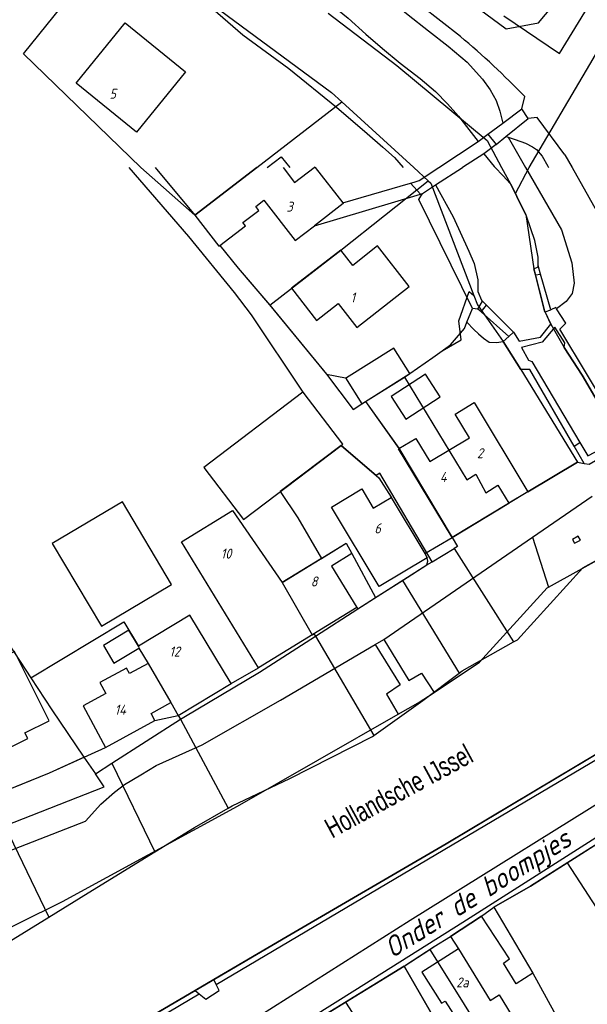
# Model space of a CAD drawing. Extents: x 124314 to 128016, y 450271 to 453716.
# Tile 13 of 40: x 124791 to 124862, y 450895 to 451019. Entities that reach past the tile are written whole.
import ezdxf
from ezdxf.enums import TextEntityAlignment as Align

# ---------------------------------------------------------------- set-up
doc = ezdxf.new("R2010")
doc.units = 0
doc.header["$MEASUREMENT"] = 0
for name, color, linetype in [('Default_113', 7, 'Continuous'), ('Default_117', 7, 'Continuous'), ('Default_118', 7, 'Continuous'), ('Default_21', 40, 'Continuous'), ('Default_4', 1, 'Continuous'), ('Default_48', 140, 'Continuous'), ('Default_6', 7, 'Continuous'), ('Default_7', 7, 'Continuous'), ('Default_79', 2, 'Continuous'), ('Default_80', 7, 'Continuous'), ('Default_87', 72, 'Continuous'), ('Default_99', 2, 'Continuous')]:
    doc.layers.add(name, color=color, linetype=linetype)
doc.styles.get("Standard").update_dxf_attribs({"font": 'ARIAL.TTF'})
doc.styles.add('Style-ENGINEERING', font='isoct.shx', dxfattribs={"oblique": 15})

msp = doc.modelspace()

# ---------------------------------------------------------------- linework, layer by layer
at = {"layer": 'Default_21', "lineweight": -3, "flags": 128}
for points in [[(124851.96, 451019), (124858.91, 451014.29), (124867.33, 451028.05), (124869.3, 451030.93)], [(124791.68, 451014.22), (124797.44, 451021.44), (124803.53, 451029.24)], [(124803.53, 451029.24), (124813.72, 451021.7), (124830.33, 451009.37), (124831.61, 451008.21)], [(124829.89, 451019.32), (124838.5, 451012.76), (124849.84, 451003.38), (124851.67, 451000)], [(124855.11, 451000), (124862.74, 451012.91), (124865.91, 451018.35)], [(124791.68, 451014.22), (124806.39, 451000)], [(124820.96, 451000), (124831.61, 451008.21)], [(124831.61, 451008.21), (124840.67, 451000)], [(124806.39, 451000), (124813.17, 450993.99)], [(124813.17, 450993.99), (124820.96, 451000), (124820.96, 451000)], [(124840.67, 451000), (124842.44, 450998.3)], [(124851.67, 451000), (124852.78, 450997.95), (124853.4, 450996.74)], [(124853.4, 450996.74), (124855.11, 451000)], [(124822.57, 450982.72), (124831.48, 450989.63), (124842.44, 450998.3)], [(124842.44, 450998.3), (124842.77, 450998), (124848.18, 450983.92)], [(124853.4, 450996.74), (124853.59, 450996.36), (124854.7, 450994.07), (124855.72, 450987.28), (124857.04, 450982.02), (124857.84, 450980.33), (124859.5, 450977.42), (124861.76, 450973.92), (124865.23, 450968), (124866.6, 450966.01), (124869.06, 450962.07), (124869.79, 450960.42), (124870.06, 450959.9)], [(124813.17, 450993.99), (124816.17, 450990.1), (124816.31, 450990.21), (124818.62, 450987.36), (124822.57, 450982.72)], [(124839.47, 450973.7), (124840.15, 450974.13), (124843.04, 450976.15), (124844.21, 450977), (124846.61, 450978.36), (124846.3, 450980.74), (124847.6, 450984.44), (124848.18, 450983.92)], [(124848.18, 450983.92), (124848.62, 450982.77), (124851.86, 450978.16), (124854.08, 450974.66), (124861.17, 450963.01), (124854.95, 450959.32), (124852.59, 450957.9)], [(124822.57, 450982.72), (124829.7, 450974.08), (124833.04, 450969.61), (124834.14, 450970.35), (124834.57, 450970.62)], [(124834.57, 450970.62), (124839.47, 450973.7)], [(124839.47, 450973.7), (124847.29, 450960.79), (124848.42, 450961.51), (124849.68, 450959.19), (124851.17, 450960.15), (124852.59, 450957.9)], [(124834.57, 450970.62), (124838.75, 450964.77), (124845.46, 450953.59)], [(124842.95, 450950.53), (124836.4, 450961.64), (124835.91, 450961.35), (124831.52, 450965.11), (124823.89, 450959.33), (124826.12, 450956.05), (124829.08, 450950.96)], [(124853.16, 450940.47), (124853.64, 450940.74), (124861.85, 450949.75), (124866.23, 450952.18), (124866.15, 450954.6), (124865.89, 450954.94), (124865.75, 450957.55), (124868.51, 450958.16), (124870.06, 450959.9)], [(124845.46, 450953.59), (124852.59, 450957.9)], [(124780.75, 450953.5), (124785.62, 450946.58), (124792.59, 450935.98)], [(124845.46, 450953.59), (124846.14, 450952.46), (124845.7, 450952.19)], [(124829.08, 450950.96), (124832.17, 450952.85), (124832.86, 450951.56), (124835.86, 450946.04)], [(124842.95, 450950.53), (124845.7, 450952.19)], [(124845.7, 450952.19), (124853.16, 450940.47)], [(124829.08, 450950.96), (124824.14, 450947.94), (124827.9, 450941.35), (124828.12, 450941.48), (124828.3, 450941.19)], [(124839.21, 450948.17), (124842.3, 450950.13), (124842.95, 450950.53)], [(124835.86, 450946.04), (124839.21, 450948.17)], [(124839.21, 450948.17), (124846.32, 450936.55)], [(124828.3, 450941.19), (124833.61, 450944.61), (124835.86, 450946.04)], [(124792.59, 450935.98), (124804.27, 450943.01), (124806.1, 450939.96), (124806.15, 450939.71), (124807.33, 450937.77), (124810.17, 450932.86), (124811.1, 450931.27), (124811.37, 450930.77)], [(124811.37, 450930.77), (124811.78, 450931.03), (124821.27, 450936.67), (124828.3, 450941.19)], [(124828.3, 450941.19), (124835.65, 450928.75)], [(124846.32, 450936.55), (124846.7, 450936.84), (124853.16, 450940.47)], [(124792.59, 450935.98), (124795.22, 450931.97), (124799.27, 450926.03)], [(124835.65, 450928.75), (124841.77, 450933.12), (124846.32, 450936.55)], [(124802.77, 450925.26), (124811.37, 450930.77)], [(124811.37, 450930.77), (124817.35, 450919.64)], [(124780.6, 450877.39), (124802.87, 450890.7), (124824.76, 450903.52), (124844.71, 450915.17), (124866.52, 450928.19), (124866.54, 450928.13), (124868.42, 450929.25)], [(124817.35, 450919.64), (124817.85, 450919.92), (124825.09, 450923.34), (124835.48, 450928.63), (124835.65, 450928.75)], [(124790.73, 450922.35), (124794.94, 450924.04), (124799.27, 450926.03)], [(124799.27, 450926.03), (124800.7, 450923.93)], [(124800.7, 450923.93), (124802.77, 450925.26)], [(124802.77, 450925.26), (124808.17, 450914.15)], [(124789.36, 450917.4), (124801.82, 450922.29), (124800.7, 450923.93)], [(124808.17, 450914.15), (124813.15, 450917.22), (124817.35, 450919.64)], [(124789.36, 450917.4), (124794.87, 450905.97)], [(124859.89, 450912.77), (124865.09, 450916.07), (124865.29, 450916.2)], [(124794.87, 450905.97), (124799.8, 450909), (124808.17, 450914.15)], [(124850.68, 450907.2), (124855.3, 450909.86), (124859.89, 450912.77)], [(124859.89, 450912.77), (124865.15, 450904.68), (124865.57, 450905.09), (124873.69, 450891.55)], [(124845.26, 450903.54), (124849.15, 450906.08), (124850.68, 450907.2)], [(124850.68, 450907.2), (124855.58, 450898.94), (124863.03, 450885.34)], [(124694.03, 450857.52), (124697.7, 450859.18), (124707.86, 450863.87), (124723.22, 450873.08), (124727.16, 450874.95), (124750.94, 450885.96), (124773.07, 450895.54), (124789.83, 450902.88), (124794.87, 450905.97)], [(124842.64, 450901.89), (124843.22, 450902.26), (124845.26, 450903.54)], [(124845.26, 450903.54), (124846.25, 450902), (124850.23, 450895.5), (124851.37, 450896.2), (124859.26, 450883.25)], [(124839.43, 450899.81), (124842.64, 450901.89)], [(124842.64, 450901.89), (124855.57, 450881.21)], [(124832.06, 450895.28), (124839.43, 450899.81)], [(124839.43, 450899.81), (124843.85, 450892.18), (124844.08, 450892.32), (124844.31, 450891.96), (124851.96, 450879.21)], [(124826.63, 450891.92), (124826.84, 450892.07), (124832.06, 450895.28)], [(124832.06, 450895.28), (124835.17, 450890.49), (124834.93, 450890.32), (124836.8, 450887.32), (124837.16, 450887.67), (124844.74, 450875.24)]]:
    msp.add_lwpolyline(points, dxfattribs=at)
at = {"layer": 'Default_4', "lineweight": -3, "flags": 128}
for points in [[(124812.02, 451011.99), (124805.87, 451004.4), (124798.28, 451010.55), (124804.42, 451018.14), (124812.02, 451011.99)], [(124822.27, 451000), (124824.02, 451001.34), (124825.1, 451000)], [(124828.14, 451000), (124828.23, 451000.07), (124828.29, 451000)], [(124820.96, 451000), (124813.17, 450993.99)], [(124824.24, 451000), (124825.69, 450998.11), (124828.14, 451000)], [(124828.29, 451000), (124831.73, 450995.55)], [(124816.31, 450990.21), (124819.52, 450992.68), (124819.22, 450993.07), (124821.2, 450994.6), (124820.81, 450995.11), (124821.84, 450995.9), (124825.77, 450990.81), (124828.18, 450992.67)], [(124831.73, 450995.55), (124831.79, 450995.46), (124828.18, 450992.67)], [(124813.17, 450993.99), (124816.17, 450990.1), (124816.31, 450990.21)], [(124840.07, 450985.04), (124836.11, 450990.14), (124832.98, 450987.71), (124831.48, 450989.63), (124825.31, 450984.84), (124828.44, 450980.8), (124831.16, 450982.92), (124833.48, 450979.93), (124840.07, 450985.04)], [(124838.78, 450964.72), (124840.92, 450966.01), (124842.67, 450963.1), (124847.62, 450966.09), (124845.83, 450969.06), (124848.2, 450970.49), (124854.95, 450959.32)], [(124845.46, 450953.59), (124838.74, 450964.7), (124838.78, 450964.72)], [(124842.33, 450951.04), (124836.32, 450947.43), (124830.34, 450957.39), (124834.11, 450959.66), (124835.55, 450957.25), (124837.79, 450958.59)], [(124854.95, 450959.32), (124845.46, 450953.59)], [(124837.79, 450958.59), (124837.82, 450958.62)], [(124837.79, 450958.59), (124842.02, 450951.56)], [(124821.17, 450937.24), (124811.5, 450953.05), (124817.9, 450956.96), (124824.14, 450947.94), (124832.17, 450952.85), (124832.86, 450951.56), (124830.31, 450950), (124833.51, 450944.78)], [(124842.02, 450951.56), (124842.33, 450951.04)], [(124833.51, 450944.78), (124821.17, 450937.24)], [(124817.73, 450935.26), (124812.56, 450943.84), (124806.1, 450939.96), (124804.91, 450941.94), (124801.7, 450940.01), (124803.01, 450937.83), (124806.15, 450939.71), (124807.33, 450937.77), (124804.98, 450936.5), (124804.62, 450937.18), (124801.27, 450935.37), (124802.01, 450933.99), (124799.15, 450932.45), (124801.95, 450927.25)], [(124794.9, 450930.59), (124790.57, 450939.27), (124778.27, 450933.14), (124782.59, 450924.47), (124785.51, 450925.92), (124785.86, 450925.2), (124792.23, 450928.38), (124791.87, 450929.09), (124794.9, 450930.59)], [(124811.1, 450931.27), (124817.73, 450935.26)], [(124808.17, 450930.62), (124807.69, 450931.52), (124810.17, 450932.86), (124811.1, 450931.27)], [(124801.95, 450927.25), (124808.17, 450930.62)], [(124866.89, 450917.25), (124866.87, 450917.29), (124865.43, 450916.29), (124855.3, 450909.86), (124850.68, 450907.2), (124855.58, 450898.94), (124853.5, 450897.58), (124851.89, 450900.18), (124852.65, 450900.74), (124849.15, 450906.08), (124845.26, 450903.54), (124846.25, 450902), (124841.65, 450899.06), (124844.12, 450895.15), (124844.6, 450895.41), (124846.3, 450892.74)], [(124843.85, 450892.18), (124839.43, 450899.81), (124826.84, 450892.07)]]:
    msp.add_lwpolyline(points, dxfattribs=at)
at = {"layer": 'Default_48', "lineweight": -3, "flags": 128}
for points in [[(124808.38, 451035.08), (124810.86, 451034.42), (124812.2, 451033.66), (124814.12, 451032.44), (124816.24, 451030.98), (124818.68, 451029.14), (124824.92, 451024.8), (124826.3, 451023.68), (124828.22, 451022.12), (124830.18, 451020.52), (124832.42, 451018.7), (124834.62, 451016.72), (124836.7, 451014.92), (124838.94, 451013.06), (124841.44, 451011.14), (124843.36, 451009.5), (124844.86, 451007.96), (124846.26, 451006.42), (124847.56, 451004.74), (124848.72, 451003.25)], [(124804.74, 451030.2), (124809.8, 451024.8), (124819.18, 451016.64), (124824.96, 451012.42), (124830.96, 451007.54), (124834.8, 451004.24), (124836.76, 451002.52), (124838.24, 451001.24), (124839.32, 451000)], [(124849.44, 451001.71), (124850.74, 451000.1)], [(124850.84, 451000), (124850.74, 451000.1)], [(124856.26, 450987.67), (124856.23, 450988.75), (124855.82, 450990.82), (124854.79, 450993.87), (124853.59, 450996.36), (124852.78, 450997.95), (124851.81, 450998.98), (124850.84, 451000)], [(124843.36, 450997.8), (124845.58, 450993.78), (124847.55, 450989.5), (124848.22, 450987.96), (124848.68, 450985.91), (124848.69, 450984.41), (124849.12, 450983.35), (124849.26, 450983.21)], [(124849.26, 450983.21), (124849.78, 450982.7)], [(124857.54, 450947.35), (124865.24, 450951.63)], [(124843.19, 450934.15), (124848.87, 450937.92), (124857.37, 450947.26), (124857.54, 450947.35)], [(124838.68, 450931.4), (124841.21, 450932.84), (124843.19, 450934.15)], [(124779.75, 450899.6), (124780.19, 450899.81), (124796.56, 450907.91), (124818.54, 450919.87), (124838.68, 450931.4)], [(124866.49, 450928.17), (124844.71, 450915.17), (124824.76, 450903.52), (124815.58, 450898.14)], [(124815.58, 450898.14), (124813.2, 450896.75)], [(124813.2, 450896.75), (124802.87, 450890.7), (124780.6, 450877.39), (124772.76, 450876.95)]]:
    msp.add_lwpolyline(points, dxfattribs=at)
at = {"layer": 'Default_6', "lineweight": -3, "flags": 128}
for points in [[(124840.15, 450974.13), (124838.15, 450977.32), (124832.22, 450973.59)], [(124834.57, 450970.62), (124840.15, 450974.13)], [(124832.09, 450973.62), (124834.14, 450970.35), (124834.57, 450970.62)], [(124843.95, 450971.23), (124842.11, 450974.06), (124837.79, 450971.26), (124839.63, 450968.42), (124843.95, 450971.23)], [(124826.73, 450971.79), (124814.32, 450962.37), (124819.29, 450955.83), (124831.52, 450965.11)], [(124831.52, 450965.11), (124831.74, 450965.28), (124826.78, 450971.82), (124826.73, 450971.79)], [(124810.26, 450947.67), (124804.09, 450958.05), (124795.29, 450952.82), (124801.46, 450942.44), (124810.26, 450947.67)]]:
    msp.add_lwpolyline(points, dxfattribs=at)
at = {"layer": 'Default_7', "lineweight": -3, "flags": 128}
for points in [[(124812.46, 451038.18), (124812.86, 451038.24), (124813.54, 451038.06), (124814.36, 451037.68), (124816.78, 451036.06), (124817.52, 451035.48), (124820.3, 451033.58), (124822.86, 451031.78), (124825.72, 451029.82), (124828.38, 451027.9), (124831.68, 451025.34), (124834.34, 451023.56), (124837.42, 451021.22), (124839.94, 451019.12), (124842.48, 451017.14), (124844.96, 451015.2), (124847.36, 451013.2), (124849.28, 451011.08), (124850.22, 451009.74), (124851, 451008.4), (124851.46, 451007.04), (124851.8, 451005.54)], [(124848.72, 451003.25), (124849.94, 451004.16)], [(124849.94, 451004.16), (124850.96, 451002.88)], [(124852.19, 451003.87), (124852.48, 451003.78)], [(124852.48, 451003.78), (124853.36, 451003.48), (124854.66, 451003.04), (124855.54, 451002.56), (124856.02, 451002.26), (124856.76, 451001.4), (124857.46, 451000.16), (124857.54, 451000)], [(124843.78, 451000), (124848.72, 451003.25)], [(124850.96, 451002.88), (124849.44, 451001.71)], [(124849.44, 451001.71), (124846.74, 451000)], [(124843.78, 451000), (124843.78, 451000)], [(124855.91, 450986.53), (124855.72, 450987.28), (124856.26, 450987.51), (124856.26, 450987.67)], [(124857.11, 450981.88), (124857.04, 450982.02), (124855.91, 450986.53)], [(124849.78, 450982.7), (124853.08, 450979.43), (124853.15, 450979.33)], [(124853.15, 450979.33), (124853.85, 450978.18), (124856.55, 450978.7), (124857.84, 450980.33), (124857.11, 450981.88)], [(124865.34, 450967.84), (124865.23, 450968), (124861.76, 450973.92), (124859.5, 450977.42), (124859.59, 450977.98), (124858.34, 450979.95), (124856.76, 450978.06), (124854.14, 450977.4), (124855.03, 450975.83), (124855.45, 450975.67), (124861.49, 450965.5)], [(124861.49, 450965.5), (124862.5, 450963.8), (124866.6, 450966.01), (124865.34, 450967.84)], [(124861.54, 450953.25), (124861.27, 450953.74), (124860.54, 450953.31), (124860.81, 450952.85), (124861.54, 450953.25)]]:
    msp.add_lwpolyline(points, dxfattribs=at)
at = {"layer": 'Default_79', "lineweight": -3, "flags": 128}
msp.add_lwpolyline([(124847.32, 450980.58), (124848.19, 450979.67), (124848.75, 450979.13), (124849.4, 450978.56), (124850.12, 450978.06), (124851.04, 450978.03), (124851.86, 450978.15)], dxfattribs=at)
at = {"layer": 'Default_80', "lineweight": -3, "flags": 128}
for points in [[(124808.22, 451000), (124813.17, 450993.99)], [(124847.32, 450980.58), (124848, 450982.29)], [(124840.15, 450974.13), (124843.04, 450976.15), (124845.26, 450977.76), (124847.01, 450979.8), (124847.32, 450980.58)], [(124839.62, 450899.93), (124843.22, 450902.26)]]:
    msp.add_lwpolyline(points, dxfattribs=at)
at = {"layer": 'Default_87', "lineweight": -3, "flags": 128}
for points in [[(124852.48, 451003.78), (124854.66, 451000)], [(124854.66, 451000), (124859.18, 450992.15), (124860.48, 450988.04), (124860.78, 450985.47), (124860.52, 450984.17), (124859.75, 450983.16), (124858.57, 450982.27)], [(124848, 450982.29), (124841.28, 450995.98), (124841.73, 450996.74)], [(124848.69, 450982.23), (124848, 450982.29)]]:
    msp.add_lwpolyline(points, dxfattribs=at)
at = {"layer": 'Default_99', "lineweight": -3, "flags": 128}
for points in [[(124800.53, 451052.74), (124801.53, 451052.11), (124809.93, 451046.8), (124820.87, 451039.66), (124830.62, 451033.05), (124839, 451027.15), (124852.22, 451017.39), (124856.29, 451018.12), (124858.92, 451021.32)], [(124846.5, 451016.41), (124841.57, 451020.26), (124825.77, 451031.57), (124813.53, 451039.65)], [(124854.18, 451007.32), (124854.56, 451008.88)], [(124851.8, 451005.54), (124854.18, 451007.32)], [(124854.98, 451006.12), (124854.18, 451007.32)], [(124859.6, 451001.58), (124856.13, 451006.25), (124854.98, 451006.12)], [(124849.94, 451004.16), (124851.8, 451005.54)], [(124852.19, 451003.87), (124854.98, 451006.12)], [(124850.96, 451002.88), (124852.19, 451003.87)], [(124859.6, 451001.58), (124860.5, 451000)], [(124804.88, 451000), (124812.39, 450991.31), (124818.1, 450984.3), (124820.26, 450981.52), (124826.73, 450971.79)], [(124840.68, 450998.16), (124841.34, 450998.35), (124843.78, 451000)], [(124843.36, 450997.8), (124846.74, 451000)], [(124860.5, 451000), (124866.79, 450988.82), (124872.77, 450975.62)], [(124831.73, 450995.55), (124840.25, 450998.03)], [(124840.25, 450998.03), (124840.68, 450998.16)], [(124840.25, 450998.03), (124841.49, 450996.64)], [(124841.73, 450996.74), (124843.36, 450997.8)], [(124828.18, 450992.67), (124841.49, 450996.64)], [(124841.49, 450996.64), (124841.65, 450996.7), (124841.73, 450996.74)], [(124816.31, 450990.21), (124818.62, 450987.36), (124822.55, 450982.74), (124829.7, 450974.08), (124832.09, 450973.62)], [(124855.91, 450986.53), (124856.56, 450986.62)], [(124856.56, 450986.62), (124856.26, 450987.67)], [(124857.82, 450982.14), (124856.56, 450986.62)], [(124848.69, 450982.23), (124849.26, 450983.21)], [(124849.08, 450981.88), (124848.69, 450982.23)], [(124849.08, 450981.88), (124849.78, 450982.7)], [(124852.56, 450978.77), (124849.08, 450981.88)], [(124857.11, 450981.88), (124857.82, 450982.14)], [(124858.57, 450982.27), (124858.48, 450982.41), (124857.82, 450982.14)], [(124865.92, 450968.17), (124858.98, 450979.71), (124859.72, 450980.46), (124858.57, 450982.27)], [(124853.15, 450979.33), (124852.56, 450978.77)], [(124851.86, 450978.15), (124852.56, 450978.77)], [(124860.78, 450965.03), (124855.2, 450974.63), (124854.08, 450974.66), (124851.86, 450978.15)], [(124832.09, 450973.62), (124832.22, 450973.59)], [(124834.57, 450970.62), (124838.78, 450964.72)], [(124860.78, 450965.03), (124861.49, 450965.5)], [(124862.04, 450962.86), (124862.65, 450962.76), (124867.49, 450965.56)], [(124831.52, 450965.11), (124836.24, 450961.07), (124837.82, 450958.62)], [(124862.04, 450962.86), (124860.78, 450965.03)], [(124854.95, 450959.32), (124861.17, 450963.01), (124862.04, 450962.86)], [(124855.52, 450953.61), (124863.03, 450958.77)], [(124836.9, 450940.8), (124855.52, 450953.61)], [(124842.02, 450951.56), (124845.46, 450953.59)], [(124855.52, 450953.61), (124857.54, 450947.35)], [(124833.51, 450944.78), (124833.61, 450944.61), (124842.3, 450950.13), (124842.42, 450950.59), (124842.33, 450951.04)], [(124780.18, 450867.92), (124794.35, 450876.97), (124808.06, 450885.25), (124821.33, 450893.63), (124840.19, 450905.59), (124869.32, 450923.74), (124882.61, 450932.06), (124895.38, 450940.3), (124894.49, 450941.82)], [(124835.82, 450940.17), (124836.9, 450940.8)], [(124836.9, 450940.8), (124840.01, 450935.63), (124841.61, 450936.56), (124843.19, 450934.15)], [(124773.82, 450910.01), (124777.21, 450911.34), (124779.69, 450910.32), (124799.45, 450918.01), (124801.39, 450920.14), (124803.1, 450921.65), (124804.35, 450922.6), (124806.42, 450923.82), (124808.33, 450924.99), (124814.09, 450927.57), (124823.92, 450933.18), (124835.82, 450940.17)], [(124835.82, 450940.17), (124838.92, 450935.08), (124837.21, 450933.91), (124838.68, 450931.4)], [(124817.73, 450935.26), (124821.17, 450937.24)], [(124784.03, 450866.15), (124797.92, 450874.58), (124807.66, 450880.8), (124811.69, 450883.35), (124819.9, 450888.44), (124833.25, 450896.78), (124846.8, 450905.32), (124868.54, 450919.17), (124886.58, 450931.22)], [(124808.17, 450930.62), (124811.1, 450931.27)], [(124725.35, 450887.59), (124734.96, 450893.82), (124747.66, 450901.11), (124759, 450907.41), (124772.05, 450914.07), (124785.19, 450920.33), (124786.79, 450920.76), (124794.94, 450924.04), (124801.95, 450927.25)], [(124815.86, 450897.52), (124866.87, 450927.71)], [(124815.86, 450897.52), (124815.58, 450898.14)], [(124772.76, 450876.95), (124773.16, 450876.35), (124780.88, 450876.88), (124813.71, 450896.34)], [(124813.2, 450896.75), (124813.71, 450896.34)], [(124813.71, 450896.34), (124814.54, 450895.67), (124816.21, 450896.74), (124815.86, 450897.52)]]:
    msp.add_lwpolyline(points, dxfattribs=at)
at = {"layer": 'Default_99', "lineweight": -3}
msp.add_ellipse((124780.04, 450937.2), major_axis=(74.52, 71.68), ratio=1, start_param=0, end_param=0.106726, dxfattribs=at)

# ---------------------------------------------------------------- texts
at = {"layer": 'Default_113', "lineweight": -3, "style": 'Style-ENGINEERING', "oblique": 15}
for s, p in [('5', (124802.88, 451009.23)), ('3', (124825.07, 450995.07)), ('1', (124832.99, 450983.68)), ('2', (124848.96, 450964.15)), ('4', (124844.34, 450961.17)), ('6', (124836.11, 450954.72)), ('10', (124817.1, 450951.55)), ('8', (124828.14, 450948.06)), ('12', (124810.64, 450939.27)), ('14', (124803.82, 450931.98)), ('2a', (124846.74, 450897.77))]:
    msp.add_text(s, height=1.25, dxfattribs=at).set_placement(p, align=Align.MIDDLE_CENTER)
at = {"layer": 'Default_117', "lineweight": -3, "style": 'Style-ENGINEERING', "oblique": 15}
msp.add_text('Onder de boompjes', height=2.5, rotation=32.3394, dxfattribs=at).set_placement((124848.61, 450908.97), align=Align.MIDDLE_CENTER)
at = {"layer": 'Default_118', "lineweight": -3, "width": 0.7}
msp.add_text('Hollandsche IJssel', height=2.5, rotation=28.5647, dxfattribs=at).set_placement((124838.75, 450921.77), align=Align.MIDDLE_CENTER)

doc.saveas('drawing.dxf')
